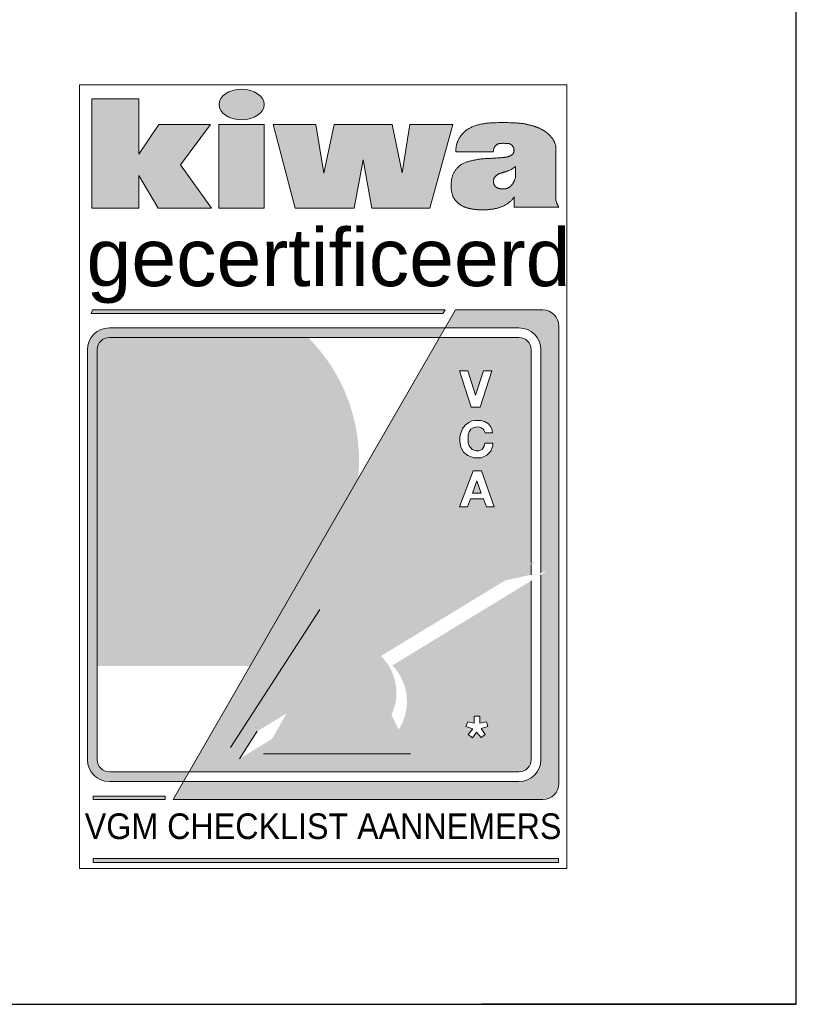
# Model space of a CAD drawing. Header units: millimetres. Extents: x -13501 to 278776, y 0 to 252300.
# Tile 37 of 132: x 130130 to 132600, y 85100 to 88232. Entities that reach past the tile are written whole.
import ezdxf
from ezdxf.enums import TextEntityAlignment as Align

# ---------------------------------------------------------------- set-up
doc = ezdxf.new("R2010")
doc.units = ezdxf.units.MM
doc.header["$LTSCALE"] = 100
doc.layers.get('0').update_dxf_attribs({"linetype": 'CONTINUOUS'})
doc.layers.add('Hulplijnen', color=7, linetype='CONTINUOUS', plot=False)
for name, color, linetype in [('SCHERMER_KADER', 7, 'CONTINUOUS'), ('SCHERMER_ONDERHOEK', 7, 'CONTINUOUS'), ('WT-tekst', 7, 'CONTINUOUS')]:
    doc.layers.add(name, color=color, linetype=linetype)
doc.styles.add('B-01', font='GOTHICI.TTF')
doc.styles.add('cg omega', font='GOTHICI.TTF', dxfattribs={"width": 1.32})
doc.styles.add('CG OMEGA BOLD', font='GOTHICBI.TTF', dxfattribs={"width": 1.32})
doc.styles.add('SANSSERIF', font='sanss___.ttf')

# ---------------------------------------------------------------- blocks, each defined once
blk = doc.blocks.new('vca')
at = {"lineweight": 5}
h = blk.add_hatch(color=256, dxfattribs=at)
h.paths.add_polyline_path([(4.165, 23.666), (2.528, 23.666), (1.889, 22.727), (1.889, 24.481), (0.398, 24.481), (0.398, 21.011), (1.889, 21.011), (1.889, 22.052), (2.498, 21.011), (4.201, 21.011), (3.217, 22.388)])
h.paths.add_polyline_path([(5.873, 23.666), (4.437, 23.666), (4.437, 21.011), (5.873, 21.011)])
edge = h.paths.add_edge_path()
edge.add_ellipse((5.156, 24.305), major_axis=(-0.717, 0), ratio=0.676668, start_angle=0, end_angle=360)
h.paths.add_polyline_path([(7.521, 23.666), (6.157, 23.666), (6.863, 21.011), (8.741, 21.011), (9.019, 22.546), (9.304, 21.011), (11.148, 21.011), (11.88, 23.666), (10.512, 23.666), (10.262, 22.135), (9.944, 23.666), (8.101, 23.666), (7.77, 22.118)])
h.paths.add_polyline_path([(15.147, 22.995), (15.139, 23.023), (15.13, 23.048), (15.122, 23.071), (15.114, 23.091), (15.106, 23.11), (15.098, 23.127), (15.091, 23.143), (15.083, 23.158), (15.075, 23.172), (15.067, 23.185), (15.059, 23.198), (15.051, 23.21), (15.042, 23.222), (15.034, 23.234), (15.025, 23.246), (15.016, 23.257), (15.006, 23.269), (14.996, 23.281), (14.986, 23.293), (14.976, 23.305), (14.965, 23.317), (14.953, 23.329), (14.941, 23.341), (14.929, 23.353), (14.916, 23.365), (14.903, 23.376), (14.89, 23.388), (14.876, 23.399), (14.862, 23.411), (14.847, 23.422), (14.832, 23.433), (14.817, 23.444), (14.801, 23.454), (14.785, 23.465), (14.768, 23.475), (14.752, 23.485), (14.735, 23.495), (14.718, 23.505), (14.7, 23.515), (14.683, 23.524), (14.665, 23.533), (14.647, 23.542), (14.629, 23.551), (14.611, 23.559), (14.593, 23.567), (14.575, 23.575), (14.557, 23.582), (14.54, 23.588), (14.523, 23.594), (14.507, 23.6), (14.49, 23.605), (14.474, 23.61), (14.458, 23.615), (14.442, 23.62), (14.425, 23.624), (14.409, 23.628), (14.392, 23.633), (14.375, 23.637), (14.358, 23.642), (14.34, 23.646), (14.322, 23.651), (14.304, 23.655), (14.286, 23.66), (14.268, 23.664), (14.25, 23.669), (14.232, 23.673), (14.213, 23.677), (14.195, 23.682), (14.176, 23.686), (14.158, 23.689), (14.139, 23.693), (14.12, 23.696), (14.102, 23.698), (14.083, 23.701), (14.064, 23.703), (14.045, 23.705), (14.026, 23.707), (14.007, 23.709), (13.987, 23.711), (13.968, 23.713), (13.948, 23.714), (13.928, 23.716), (13.905, 23.718), (13.88, 23.72), (13.851, 23.722), (13.817, 23.724), (13.779, 23.725), (13.733, 23.727), (13.681, 23.727), (13.624, 23.728), (13.563, 23.729), (13.499, 23.729), (13.435, 23.729), (13.372, 23.728), (13.312, 23.728), (13.256, 23.727), (13.206, 23.726), (13.161, 23.725), (13.121, 23.723), (13.084, 23.721), (13.051, 23.719), (13.021, 23.717), (12.992, 23.714), (12.964, 23.711), (12.937, 23.708), (12.91, 23.704), (12.883, 23.7), (12.856, 23.695), (12.83, 23.691), (12.804, 23.686), (12.778, 23.681), (12.753, 23.676), (12.727, 23.67), (12.702, 23.664), (12.676, 23.658), (12.651, 23.652), (12.626, 23.644), (12.601, 23.637), (12.576, 23.629), (12.551, 23.62), (12.527, 23.611), (12.502, 23.6), (12.478, 23.59), (12.455, 23.579), (12.432, 23.567), (12.41, 23.556), (12.389, 23.544), (12.369, 23.532), (12.35, 23.52), (12.333, 23.509), (12.316, 23.497), (12.301, 23.486), (12.287, 23.474), (12.273, 23.463), (12.26, 23.452), (12.248, 23.441), (12.235, 23.431), (12.224, 23.42), (12.212, 23.409), (12.201, 23.398), (12.19, 23.387), (12.18, 23.375), (12.169, 23.363), (12.158, 23.351), (12.148, 23.338), (12.137, 23.324), (12.127, 23.31), (12.117, 23.295), (12.107, 23.28), (12.097, 23.264), (12.087, 23.247), (12.077, 23.231), (12.068, 23.213), (12.059, 23.196), (12.051, 23.178), (12.043, 23.161), (12.035, 23.144), (12.028, 23.127), (12.021, 23.111), (12.015, 23.096), (12.01, 23.082), (12.005, 23.068), (12.001, 23.055), (11.997, 23.043), (11.994, 23.031), (11.991, 23.019), (11.988, 23.007), (11.985, 22.994), (11.983, 22.981), (11.98, 22.966), (11.978, 22.949), (11.976, 22.929), (11.974, 22.905), (11.973, 22.877), (11.972, 22.843), (11.972, 22.802), (13.16, 22.802), (13.164, 22.832), (13.167, 22.856), (13.173, 22.885), (13.181, 22.912), (13.189, 22.929), (13.2, 22.949), (13.214, 22.97), (13.23, 22.988), (13.246, 23.004), (13.263, 23.018), (13.281, 23.031), (13.3, 23.043), (13.32, 23.054), (13.339, 23.061), (13.358, 23.065), (13.382, 23.068), (13.408, 23.069), (13.428, 23.07), (13.452, 23.07), (13.477, 23.071), (13.503, 23.071), (13.529, 23.07), (13.554, 23.07), (13.579, 23.069), (13.6, 23.068), (13.629, 23.066), (13.656, 23.061), (13.681, 23.055), (13.705, 23.044), (13.726, 23.031), (13.745, 23.017), (13.762, 23.001), (13.776, 22.984), (13.787, 22.966), (13.798, 22.948), (13.807, 22.928), (13.814, 22.909), (13.818, 22.889), (13.82, 22.868), (13.821, 22.847), (13.82, 22.825), (13.816, 22.804), (13.811, 22.783), (13.802, 22.763), (13.792, 22.745), (13.779, 22.728), (13.762, 22.712), (13.74, 22.695), (13.719, 22.681), (13.7, 22.671), (13.682, 22.663), (13.662, 22.655), (13.641, 22.648), (13.618, 22.642), (13.592, 22.635), (13.563, 22.629), (13.532, 22.624), (13.497, 22.619), (13.468, 22.617), (13.448, 22.615), (13.427, 22.614), (13.405, 22.612), (13.383, 22.611), (13.361, 22.61), (13.338, 22.609), (13.316, 22.608), (13.293, 22.606), (13.271, 22.605), (13.248, 22.603), (13.225, 22.602), (13.202, 22.6), (13.178, 22.598), (13.153, 22.597), (13.128, 22.595), (13.101, 22.594), (13.074, 22.592), (13.046, 22.591), (13.018, 22.59), (12.989, 22.588), (12.96, 22.587), (12.932, 22.585), (12.903, 22.583), (12.876, 22.582), (12.848, 22.58), (12.822, 22.577), (12.795, 22.575), (12.769, 22.572), (12.744, 22.569), (12.718, 22.566), (12.693, 22.563), (12.669, 22.559), (12.644, 22.555), (12.619, 22.55), (12.595, 22.545), (12.571, 22.54), (12.546, 22.535), (12.521, 22.53), (12.497, 22.524), (12.472, 22.518), (12.446, 22.512), (12.421, 22.506), (12.396, 22.499), (12.371, 22.492), (12.347, 22.485), (12.322, 22.477), (12.298, 22.469), (12.275, 22.46), (12.252, 22.451), (12.23, 22.441), (12.208, 22.431), (12.187, 22.42), (12.166, 22.408), (12.146, 22.396), (12.127, 22.382), (12.107, 22.368), (12.089, 22.353), (12.071, 22.337), (12.053, 22.321), (12.036, 22.304), (12.02, 22.287), (12.004, 22.27), (11.989, 22.252), (11.974, 22.235), (11.961, 22.218), (11.948, 22.201), (11.935, 22.183), (11.924, 22.165), (11.913, 22.147), (11.902, 22.128), (11.893, 22.109), (11.884, 22.089), (11.876, 22.068), (11.868, 22.047), (11.861, 22.025), (11.855, 22.004), (11.85, 21.981), (11.845, 21.959), (11.84, 21.937), (11.836, 21.914), (11.833, 21.891), (11.83, 21.869), (11.828, 21.845), (11.826, 21.822), (11.824, 21.798), (11.823, 21.773), (11.823, 21.748), (11.823, 21.722), (11.823, 21.695), (11.824, 21.668), (11.825, 21.641), (11.827, 21.614), (11.829, 21.588), (11.832, 21.563), (11.836, 21.539), (11.839, 21.516), (11.844, 21.494), (11.849, 21.473), (11.854, 21.453), (11.861, 21.434), (11.867, 21.415), (11.875, 21.397), (11.882, 21.379), (11.891, 21.361), (11.9, 21.344), (11.909, 21.327), (11.919, 21.311), (11.929, 21.295), (11.939, 21.28), (11.949, 21.265), (11.959, 21.252), (11.969, 21.239), (11.979, 21.228), (11.989, 21.217), (11.999, 21.207), (12.009, 21.197), (12.02, 21.187), (12.031, 21.178), (12.042, 21.169), (12.053, 21.159), (12.065, 21.15), (12.078, 21.141), (12.091, 21.132), (12.104, 21.122), (12.118, 21.113), (12.132, 21.104), (12.147, 21.095), (12.162, 21.087), (12.177, 21.078), (12.193, 21.07), (12.21, 21.062), (12.226, 21.054), (12.243, 21.047), (12.261, 21.039), (12.278, 21.033), (12.296, 21.027), (12.314, 21.021), (12.333, 21.015), (12.351, 21.01), (12.369, 21.006), (12.387, 21.001), (12.405, 20.997), (12.423, 20.993), (12.44, 20.989), (12.457, 20.986), (12.474, 20.983), (12.49, 20.979), (12.507, 20.977), (12.524, 20.974), (12.542, 20.971), (12.56, 20.969), (12.578, 20.967), (12.597, 20.964), (12.617, 20.963), (12.636, 20.961), (12.657, 20.959), (12.677, 20.958), (12.698, 20.957), (12.718, 20.955), (12.739, 20.955), (12.76, 20.954), (12.782, 20.953), (12.803, 20.953), (12.824, 20.953), (12.845, 20.953), (12.867, 20.954), (12.888, 20.954), (12.91, 20.955), (12.932, 20.956), (12.954, 20.958), (12.975, 20.96), (12.997, 20.962), (13.02, 20.964), (13.042, 20.966), (13.064, 20.969), (13.087, 20.972), (13.109, 20.975), (13.132, 20.978), (13.155, 20.981), (13.177, 20.985), (13.2, 20.989), (13.222, 20.993), (13.244, 20.998), (13.265, 21.002), (13.287, 21.008), (13.308, 21.013), (13.329, 21.019), (13.35, 21.025), (13.37, 21.032), (13.391, 21.04), (13.412, 21.048), (13.433, 21.056), (13.453, 21.065), (13.474, 21.074), (13.495, 21.084), (13.515, 21.094), (13.534, 21.104), (13.554, 21.115), (13.572, 21.126), (13.59, 21.137), (13.607, 21.148), (13.624, 21.159), (13.64, 21.171), (13.656, 21.183), (13.671, 21.195), (13.687, 21.208), (13.702, 21.221), (13.717, 21.235), (13.733, 21.25), (13.748, 21.265), (13.764, 21.282), (13.78, 21.301), (13.797, 21.322), (13.814, 21.345), (13.831, 21.371), (13.831, 21.035), (15.251, 21.035), (15.233, 21.063), (15.217, 21.094), (15.201, 21.127), (15.187, 21.161), (15.175, 21.196), (15.164, 21.229), (15.154, 21.26), (15.147, 21.288)])
h.paths.add_polyline_path([(13.445, 22.136), (13.458, 22.139), (13.471, 22.143), (13.485, 22.148), (13.499, 22.152), (13.514, 22.157), (13.529, 22.162), (13.546, 22.167), (13.563, 22.173), (13.581, 22.179), (13.599, 22.185), (13.619, 22.193), (13.639, 22.2), (13.661, 22.209), (13.684, 22.218), (13.708, 22.229), (13.734, 22.243), (13.763, 22.259), (13.794, 22.278), (13.828, 22.301), (13.865, 22.329), (13.865, 21.975), (13.857, 21.953), (13.847, 21.926), (13.836, 21.896), (13.826, 21.873), (13.817, 21.853), (13.806, 21.831), (13.794, 21.808), (13.78, 21.787), (13.765, 21.766), (13.749, 21.746), (13.732, 21.727), (13.715, 21.709), (13.698, 21.692), (13.679, 21.677), (13.658, 21.664), (13.635, 21.651), (13.61, 21.64), (13.584, 21.631), (13.56, 21.627), (13.54, 21.625), (13.519, 21.624), (13.498, 21.623), (13.475, 21.624), (13.454, 21.624), (13.433, 21.625), (13.413, 21.626), (13.392, 21.628), (13.373, 21.63), (13.35, 21.634), (13.322, 21.641), (13.294, 21.653), (13.272, 21.665), (13.255, 21.676), (13.236, 21.692), (13.215, 21.713), (13.201, 21.734), (13.191, 21.753), (13.182, 21.773), (13.176, 21.793), (13.171, 21.815), (13.169, 21.837), (13.169, 21.859), (13.17, 21.88), (13.172, 21.901), (13.175, 21.92), (13.18, 21.942), (13.19, 21.966), (13.202, 21.986), (13.215, 22.001), (13.229, 22.016), (13.245, 22.032), (13.261, 22.048), (13.279, 22.063), (13.297, 22.076), (13.316, 22.088), (13.337, 22.099), (13.358, 22.107), (13.38, 22.115), (13.403, 22.122), (13.425, 22.129)], flags=16)
for color, points in [(256, [(11.627, 17.769), (0.41, 17.769), (0.374, 17.656), (11.559, 17.656)]), (256, [(15.247, 17.259, 0.414214), (14.737, 17.769), (11.964, 17.769), (11.634, 17.197), (13.979, 17.197, -0.414214), (14.673, 16.504), (14.673, 9.411), (14.848, 9.449), (14.673, 9.342), (14.673, 3.462, -0.414214), (13.979, 2.769), (3.314, 2.769), (2.983, 2.194), (14.737, 2.194, 0.414214), (15.247, 2.704)]), (256, [(11.458, 16.891), (11.634, 17.197), (0.95, 17.197, 0.414214), (0.257, 16.504), (0.257, 3.462, 0.414214), (0.95, 2.769), (3.314, 2.769), (3.491, 3.075), (0.95, 3.075, -0.414214), (0.563, 3.462), (0.563, 16.504, -0.414214), (0.95, 16.891)]), (254, [(6.632, 8.522, -0.299115), (0.563, 8.207), (0.563, 8.207, 0.252192), (5.599, 6.732)]), (252, [(0.563, 8.207), (0.563, 6.44), (5.431, 6.44), (5.599, 6.732, -0.252192)]), (254, [(6.123, 4.121), (7.047, 4.685, -0.069242), (6.853, 5.096), (6.586, 4.934)]), (254, [(7.57, 4.179, 0.485247), (10.151, 4.42), (9.922, 4.887, -0.446349)]), (252, [(10.151, 4.42, -0.485247), (7.57, 4.179, -0.111629), (7.047, 4.685), (6.123, 4.121), (5.854, 3.647), (10.53, 3.647)]), (256, [(0.432, 2.194), (2.721, 2.194), (2.721, 2.299), (0.432, 2.299)]), (256, [(15.241, 0.321), (0.439, 0.321), (0.439, 0.19), (15.241, 0.19)])]:
    blk.add_hatch(color=color, dxfattribs=at).paths.add_polyline_path(points)
h = blk.add_hatch(color=251, dxfattribs=at)
h.set_gradient(color1=(94, 94, 94), tint=1, name='SPHERICAL')
h.paths.add_polyline_path([(0.563, 12.881), (0.563, 8.207, 0.299115), (6.632, 8.522), (8.859, 12.384, 0.226963), (7.275, 16.891), (7.14, 16.891)])
h = blk.add_hatch(color=252, dxfattribs=at)
h.set_gradient(color1=(148, 148, 148), color2=(214, 214, 214), tint=1)
h.paths.add_polyline_path([(0.95, 16.891, 0.414214), (0.563, 16.504), (0.563, 12.881), (7.14, 16.891)])
h = blk.add_hatch(color=256, dxfattribs=at)
h.paths.add_polyline_path([(14.367, 9.718), (14.367, 16.504, 0.414214), (13.979, 16.891), (11.458, 16.891), (3.491, 3.075), (13.979, 3.075, 0.414214), (14.367, 3.462), (14.367, 9.155), (9.954, 6.46, -0.348139), (10.151, 4.42), (10.53, 3.647), (5.854, 3.647), (6.123, 4.121), (5.091, 3.49), (5.652, 4.366), (4.802, 3.848), (7.646, 8.241)])
h.paths.add_polyline_path([(12.09, 11.503), (12.522, 12.648), (12.789, 12.648), (13.192, 11.503), (12.942, 11.503), (12.852, 11.763), (12.432, 11.763), (12.34, 11.503)], flags=16)
h.paths.add_polyline_path([(12.496, 11.944), (12.639, 12.335), (12.776, 11.944)], flags=0)
h.paths.add_polyline_path([(12.349, 13.141), (12.218, 13.247), (12.129, 13.401), (12.093, 13.585), (12.102, 13.734), (12.125, 13.85), (12.181, 13.983), (12.268, 14.103), (12.381, 14.192), (12.481, 14.237), (12.601, 14.253), (12.762, 14.253), (12.882, 14.221), (13.007, 14.142), (13.068, 14.06), (13.115, 13.983), (13.141, 13.856), (12.905, 13.856), (12.893, 13.895), (12.852, 13.965), (12.791, 14.015), (12.694, 14.047), (12.608, 14.04), (12.517, 14.024), (12.449, 13.974), (12.395, 13.895), (12.363, 13.795), (12.361, 13.659), (12.363, 13.537), (12.397, 13.442), (12.492, 13.333), (12.614, 13.288), (12.707, 13.288), (12.803, 13.335), (12.875, 13.433), (12.898, 13.528), (13.147, 13.53), (13.145, 13.453), (13.079, 13.281), (12.959, 13.147), (12.773, 13.066), (12.542, 13.068)], flags=16)
h.paths.add_polyline_path([(12.456, 14.68), (12.083, 15.828), (12.355, 15.828), (12.601, 15.06), (12.848, 15.828), (13.117, 15.828), (12.742, 14.68)], flags=16)
h.paths.add_polyline_path([(12.549, 4.849), (12.731, 4.849), (12.731, 4.62), (12.943, 4.664), (12.99, 4.519), (12.773, 4.455), (12.901, 4.259), (12.779, 4.165), (12.63, 4.339), (12.498, 4.162), (12.359, 4.259), (12.51, 4.449), (12.288, 4.522), (12.35, 4.667), (12.549, 4.62)], flags=16)
h.paths.add_polyline_path([(14.367, 9.345), (14.367, 9.667), (13.546, 9.168)], flags=17)
h = blk.add_hatch(color=251, dxfattribs=at)
h.set_gradient(color1=(91, 91, 91), tint=1)
h.paths.add_polyline_path([(14.498, 9.747), (7.646, 8.241), (4.802, 3.848)])
h = blk.add_hatch(color=251, dxfattribs=at)
h.set_gradient(color1=(91, 91, 91), tint=1, name='SPHERICAL')
h.paths.add_polyline_path([(6.853, 5.096, 1.260061), (9.624, 6.725, 0.008307), (9.577, 6.753)])
for p, q in [((15.147, 21.288), (15.147, 22.995)), ((11.972, 22.802), (13.16, 22.802)), ((13.865, 21.975), (13.865, 22.329)), ((13.831, 21.371), (13.831, 21.035)), ((13.831, 21.035), (15.251, 21.035)), ((11.964, 17.769), (2.983, 2.194)), ((14.737, 17.769), (11.964, 17.769)), ((15.247, 2.704), (15.247, 17.259)), ((0.95, 17.197), (13.979, 17.197)), ((0.95, 16.891), (13.979, 16.891)), ((0.257, 3.462), (0.257, 16.504)), ((0.563, 3.462), (0.563, 16.504)), ((14.367, 16.504), (14.367, 9.718)), ((14.673, 16.504), (14.673, 9.411)), ((12.905, 13.856), (13.141, 13.856)), ((14.367, 9.667), (14.367, 9.345)), ((14.367, 9.155), (14.367, 3.462)), ((14.673, 9.342), (14.673, 3.462)), ((7.646, 8.241), (4.802, 3.848)), ((5.091, 3.49), (5.652, 4.366)), ((5.854, 3.647), (10.53, 3.647)), ((13.979, 3.075), (0.95, 3.075)), ((13.979, 2.769), (0.95, 2.769)), ((2.983, 2.194), (14.737, 2.194))]:
    blk.add_line(p, q, dxfattribs=at)
for points in [[(0.398, 24.481), (1.889, 24.481), (1.889, 22.727), (2.528, 23.666), (4.165, 23.666), (3.217, 22.388), (4.201, 21.011), (2.498, 21.011), (1.889, 22.052), (1.889, 21.011), (0.398, 21.011)], [(4.437, 23.666), (5.873, 23.666), (5.873, 21.011), (4.437, 21.011)], [(6.157, 23.666), (7.521, 23.666), (7.77, 22.118), (8.101, 23.666), (9.944, 23.666), (10.262, 22.135), (10.512, 23.666), (11.88, 23.666), (11.148, 21.011), (9.304, 21.011), (9.019, 22.546), (8.741, 21.011), (6.863, 21.011)], [(0.41, 17.769), (11.627, 17.769), (11.559, 17.656), (0.374, 17.656)], [(12.09, 11.503), (12.34, 11.503), (12.432, 11.763), (12.852, 11.763), (12.942, 11.503), (13.192, 11.503), (12.789, 12.648), (12.522, 12.648)], [(12.639, 12.335), (12.496, 11.944), (12.776, 11.944)], [(0.432, 2.194), (2.721, 2.194), (2.721, 2.299), (0.432, 2.299)], [(0.439, 0.19), (15.241, 0.19), (15.241, 0.321), (0.439, 0.321)]]:
    blk.add_lwpolyline(points, close=True, dxfattribs=at)
for points in [[(15.147, 22.995), (15.139, 23.023), (15.13, 23.048), (15.122, 23.071), (15.114, 23.091), (15.106, 23.11), (15.098, 23.127), (15.091, 23.143), (15.083, 23.158), (15.075, 23.172), (15.067, 23.185), (15.059, 23.198), (15.051, 23.21), (15.042, 23.222), (15.034, 23.234), (15.025, 23.246), (15.016, 23.257), (15.006, 23.269), (14.996, 23.281), (14.986, 23.293), (14.976, 23.305), (14.965, 23.317), (14.953, 23.329), (14.941, 23.341), (14.929, 23.353), (14.916, 23.365), (14.903, 23.376), (14.89, 23.388), (14.876, 23.399), (14.862, 23.411), (14.847, 23.422), (14.832, 23.433), (14.817, 23.444), (14.801, 23.454), (14.785, 23.465), (14.768, 23.475), (14.752, 23.485), (14.735, 23.495), (14.718, 23.505), (14.7, 23.515), (14.683, 23.524), (14.665, 23.533), (14.647, 23.542), (14.629, 23.551), (14.611, 23.559), (14.593, 23.567), (14.575, 23.575), (14.557, 23.582), (14.54, 23.588), (14.523, 23.594), (14.507, 23.6), (14.49, 23.605), (14.474, 23.61), (14.458, 23.615), (14.442, 23.62), (14.425, 23.624), (14.409, 23.628), (14.392, 23.633), (14.375, 23.637), (14.358, 23.642), (14.34, 23.646), (14.322, 23.651), (14.304, 23.655), (14.286, 23.66), (14.268, 23.664), (14.25, 23.669), (14.232, 23.673), (14.213, 23.677), (14.195, 23.682), (14.176, 23.686), (14.158, 23.689), (14.139, 23.693), (14.12, 23.696), (14.102, 23.698), (14.083, 23.701), (14.064, 23.703), (14.045, 23.705), (14.026, 23.707), (14.007, 23.709), (13.987, 23.711), (13.968, 23.713), (13.948, 23.714), (13.928, 23.716), (13.905, 23.718), (13.88, 23.72), (13.851, 23.722), (13.817, 23.724), (13.779, 23.725), (13.733, 23.727), (13.681, 23.727), (13.624, 23.728), (13.563, 23.729), (13.499, 23.729), (13.435, 23.729), (13.372, 23.728), (13.312, 23.728), (13.256, 23.727), (13.206, 23.726), (13.161, 23.725), (13.121, 23.723), (13.084, 23.721), (13.051, 23.719), (13.021, 23.717), (12.992, 23.714), (12.964, 23.711), (12.937, 23.708), (12.91, 23.704), (12.883, 23.7), (12.856, 23.695), (12.83, 23.691), (12.804, 23.686), (12.778, 23.681), (12.753, 23.676), (12.727, 23.67), (12.702, 23.664), (12.676, 23.658), (12.651, 23.652), (12.626, 23.644), (12.601, 23.637), (12.576, 23.629), (12.551, 23.62), (12.527, 23.611), (12.502, 23.6), (12.478, 23.59), (12.455, 23.579), (12.432, 23.567), (12.41, 23.556), (12.389, 23.544), (12.369, 23.532), (12.35, 23.52), (12.333, 23.509), (12.316, 23.497), (12.301, 23.486), (12.287, 23.474), (12.273, 23.463), (12.26, 23.452), (12.248, 23.441), (12.235, 23.431), (12.224, 23.42), (12.212, 23.409), (12.201, 23.398), (12.19, 23.387), (12.18, 23.375), (12.169, 23.363), (12.158, 23.351), (12.148, 23.338), (12.137, 23.324), (12.127, 23.31), (12.117, 23.295), (12.107, 23.28), (12.097, 23.264), (12.087, 23.247), (12.077, 23.231), (12.068, 23.213), (12.059, 23.196), (12.051, 23.178), (12.043, 23.161), (12.035, 23.144), (12.028, 23.127), (12.021, 23.111), (12.015, 23.096), (12.01, 23.082), (12.005, 23.068), (12.001, 23.055), (11.997, 23.043), (11.994, 23.031), (11.991, 23.019), (11.988, 23.007), (11.985, 22.994), (11.983, 22.981), (11.98, 22.966), (11.978, 22.949), (11.976, 22.929), (11.974, 22.905), (11.973, 22.877), (11.972, 22.843), (11.972, 22.802)], [(13.16, 22.802), (13.164, 22.832), (13.167, 22.856), (13.171, 22.876), (13.175, 22.893), (13.179, 22.906), (13.183, 22.917), (13.187, 22.926), (13.191, 22.934), (13.196, 22.942), (13.2, 22.949), (13.205, 22.956), (13.21, 22.963), (13.214, 22.97), (13.219, 22.976), (13.225, 22.982), (13.23, 22.988), (13.235, 22.993), (13.24, 22.999), (13.246, 23.004), (13.251, 23.009), (13.257, 23.014), (13.263, 23.018), (13.269, 23.023), (13.275, 23.027), (13.281, 23.031), (13.287, 23.035), (13.294, 23.039), (13.3, 23.043), (13.307, 23.047), (13.313, 23.05), (13.319, 23.053), (13.326, 23.056), (13.332, 23.058), (13.338, 23.061), (13.345, 23.063), (13.354, 23.064), (13.364, 23.066), (13.376, 23.067), (13.39, 23.068), (13.408, 23.069), (13.428, 23.07), (13.452, 23.07), (13.477, 23.071), (13.503, 23.071), (13.529, 23.07), (13.554, 23.07), (13.579, 23.069), (13.6, 23.068), (13.62, 23.066), (13.636, 23.064), (13.65, 23.062), (13.662, 23.06), (13.672, 23.057), (13.682, 23.054), (13.69, 23.051), (13.698, 23.047), (13.705, 23.044), (13.712, 23.04), (13.719, 23.035), (13.726, 23.031), (13.732, 23.027), (13.739, 23.022), (13.744, 23.017), (13.75, 23.013), (13.755, 23.008), (13.759, 23.003), (13.764, 22.998), (13.768, 22.993), (13.772, 22.988), (13.776, 22.983), (13.78, 22.978), (13.783, 22.972), (13.787, 22.966), (13.791, 22.96), (13.794, 22.954), (13.798, 22.948), (13.801, 22.942), (13.804, 22.935), (13.807, 22.929), (13.809, 22.922), (13.812, 22.916), (13.813, 22.909), (13.815, 22.902), (13.817, 22.896), (13.818, 22.889), (13.819, 22.882), (13.819, 22.875), (13.82, 22.868), (13.82, 22.861), (13.821, 22.854), (13.821, 22.847), (13.821, 22.84), (13.82, 22.833), (13.82, 22.825), (13.819, 22.818), (13.818, 22.811), (13.816, 22.804), (13.814, 22.797), (13.813, 22.79), (13.81, 22.783), (13.808, 22.776), (13.805, 22.77), (13.802, 22.763), (13.799, 22.757), (13.795, 22.751), (13.792, 22.745), (13.788, 22.74), (13.783, 22.734), (13.779, 22.728), (13.773, 22.723), (13.768, 22.717), (13.761, 22.712), (13.755, 22.706), (13.747, 22.7), (13.74, 22.695), (13.731, 22.689), (13.723, 22.684), (13.714, 22.679), (13.705, 22.674), (13.696, 22.669), (13.686, 22.665), (13.677, 22.661), (13.667, 22.657), (13.657, 22.653), (13.646, 22.65), (13.635, 22.647), (13.624, 22.643), (13.611, 22.64), (13.599, 22.637), (13.585, 22.634), (13.571, 22.631), (13.556, 22.628), (13.54, 22.625), (13.524, 22.623), (13.506, 22.62), (13.488, 22.618), (13.468, 22.617), (13.448, 22.615), (13.427, 22.614), (13.405, 22.612), (13.383, 22.611), (13.361, 22.61), (13.338, 22.609), (13.316, 22.608), (13.293, 22.606), (13.271, 22.605), (13.248, 22.603), (13.225, 22.602), (13.202, 22.6), (13.178, 22.598), (13.153, 22.597), (13.128, 22.595), (13.101, 22.594), (13.074, 22.592), (13.046, 22.591), (13.018, 22.59), (12.989, 22.588), (12.96, 22.587), (12.932, 22.585), (12.903, 22.583), (12.876, 22.582), (12.848, 22.58), (12.822, 22.577), (12.795, 22.575), (12.769, 22.572), (12.744, 22.569), (12.718, 22.566), (12.693, 22.563), (12.669, 22.559), (12.644, 22.555), (12.619, 22.55), (12.595, 22.545), (12.571, 22.54), (12.546, 22.535), (12.521, 22.53), (12.497, 22.524), (12.472, 22.518), (12.446, 22.512), (12.421, 22.506), (12.396, 22.499), (12.371, 22.492), (12.347, 22.485), (12.322, 22.477), (12.298, 22.469), (12.275, 22.46), (12.252, 22.451), (12.23, 22.441), (12.208, 22.431), (12.187, 22.42), (12.166, 22.408), (12.146, 22.396), (12.127, 22.382), (12.107, 22.368), (12.089, 22.353), (12.071, 22.337), (12.053, 22.321), (12.036, 22.304), (12.02, 22.287), (12.004, 22.27), (11.989, 22.252), (11.974, 22.235), (11.961, 22.218), (11.948, 22.201), (11.935, 22.183), (11.924, 22.165), (11.913, 22.147), (11.902, 22.128), (11.893, 22.109), (11.884, 22.089), (11.876, 22.068), (11.868, 22.047), (11.861, 22.025), (11.855, 22.004), (11.85, 21.981), (11.845, 21.959), (11.84, 21.937), (11.836, 21.914), (11.833, 21.891), (11.83, 21.869), (11.828, 21.845), (11.826, 21.822), (11.824, 21.798), (11.823, 21.773), (11.823, 21.748), (11.823, 21.722), (11.823, 21.695), (11.824, 21.668), (11.825, 21.641), (11.827, 21.614), (11.829, 21.588), (11.832, 21.563), (11.836, 21.539), (11.839, 21.516), (11.844, 21.494), (11.849, 21.473), (11.854, 21.453), (11.861, 21.434), (11.867, 21.415), (11.875, 21.397), (11.882, 21.379), (11.891, 21.361), (11.9, 21.344), (11.909, 21.327), (11.919, 21.311), (11.929, 21.295), (11.939, 21.28), (11.949, 21.265), (11.959, 21.252), (11.969, 21.239), (11.979, 21.228), (11.989, 21.217), (11.999, 21.207), (12.009, 21.197), (12.02, 21.187), (12.031, 21.178), (12.042, 21.169), (12.053, 21.159), (12.065, 21.15), (12.078, 21.141), (12.091, 21.132), (12.104, 21.122), (12.118, 21.113), (12.132, 21.104), (12.147, 21.095), (12.162, 21.087), (12.177, 21.078), (12.193, 21.07), (12.21, 21.062), (12.226, 21.054), (12.243, 21.047), (12.261, 21.039), (12.278, 21.033), (12.296, 21.027), (12.314, 21.021), (12.333, 21.015), (12.351, 21.01), (12.369, 21.006), (12.387, 21.001), (12.405, 20.997), (12.423, 20.993), (12.44, 20.989), (12.457, 20.986), (12.474, 20.983), (12.49, 20.979), (12.507, 20.977), (12.524, 20.974), (12.542, 20.971), (12.56, 20.969), (12.578, 20.967), (12.597, 20.964), (12.617, 20.963), (12.636, 20.961), (12.657, 20.959), (12.677, 20.958), (12.698, 20.957), (12.718, 20.955), (12.739, 20.955), (12.76, 20.954), (12.782, 20.953), (12.803, 20.953), (12.824, 20.953), (12.845, 20.953), (12.867, 20.954), (12.888, 20.954), (12.91, 20.955), (12.932, 20.956), (12.954, 20.958), (12.975, 20.96), (12.997, 20.962), (13.02, 20.964), (13.042, 20.966), (13.064, 20.969), (13.087, 20.972), (13.109, 20.975), (13.132, 20.978), (13.155, 20.981), (13.177, 20.985), (13.2, 20.989), (13.222, 20.993), (13.244, 20.998), (13.265, 21.002), (13.287, 21.008), (13.308, 21.013), (13.329, 21.019), (13.35, 21.025), (13.37, 21.032), (13.391, 21.04), (13.412, 21.048), (13.433, 21.056), (13.453, 21.065), (13.474, 21.074), (13.495, 21.084), (13.515, 21.094), (13.534, 21.104), (13.554, 21.115), (13.572, 21.126), (13.59, 21.137), (13.607, 21.148), (13.624, 21.159), (13.64, 21.171), (13.656, 21.183), (13.671, 21.195), (13.687, 21.208), (13.702, 21.221), (13.717, 21.235), (13.733, 21.25), (13.748, 21.265), (13.764, 21.282), (13.78, 21.301), (13.797, 21.322), (13.814, 21.345), (13.831, 21.371)], [(13.865, 22.329), (13.828, 22.301), (13.794, 22.278), (13.763, 22.259), (13.734, 22.243), (13.708, 22.229), (13.684, 22.218), (13.661, 22.209), (13.639, 22.2), (13.619, 22.193), (13.599, 22.185), (13.581, 22.179), (13.563, 22.173), (13.546, 22.167), (13.529, 22.162), (13.514, 22.157), (13.499, 22.152), (13.485, 22.148), (13.471, 22.143), (13.458, 22.139), (13.445, 22.136), (13.433, 22.132), (13.421, 22.128), (13.41, 22.125), (13.398, 22.121), (13.387, 22.117), (13.375, 22.114), (13.364, 22.11), (13.353, 22.105), (13.343, 22.101), (13.332, 22.096), (13.322, 22.091), (13.312, 22.085), (13.302, 22.079), (13.292, 22.073), (13.283, 22.066), (13.274, 22.058), (13.265, 22.051), (13.257, 22.043), (13.248, 22.036), (13.24, 22.028), (13.233, 22.02), (13.225, 22.013), (13.218, 22.005), (13.212, 21.997), (13.206, 21.99), (13.2, 21.982), (13.195, 21.974), (13.19, 21.966), (13.186, 21.958), (13.183, 21.95), (13.18, 21.942), (13.178, 21.933), (13.176, 21.924), (13.174, 21.915), (13.172, 21.905), (13.171, 21.896), (13.17, 21.886), (13.169, 21.875), (13.169, 21.864), (13.169, 21.854), (13.169, 21.843), (13.17, 21.832), (13.171, 21.821), (13.172, 21.81), (13.175, 21.799), (13.177, 21.788), (13.181, 21.778), (13.184, 21.768), (13.189, 21.758), (13.193, 21.748), (13.198, 21.739), (13.204, 21.73), (13.209, 21.722), (13.216, 21.714), (13.222, 21.706), (13.229, 21.699), (13.236, 21.692), (13.244, 21.686), (13.251, 21.679), (13.26, 21.674), (13.268, 21.668), (13.277, 21.663), (13.285, 21.658), (13.294, 21.653), (13.304, 21.649), (13.313, 21.645), (13.322, 21.642), (13.332, 21.639), (13.341, 21.636), (13.35, 21.634), (13.36, 21.632), (13.369, 21.63), (13.379, 21.629), (13.388, 21.628), (13.398, 21.627), (13.408, 21.626), (13.418, 21.626), (13.428, 21.625), (13.438, 21.625), (13.449, 21.624), (13.46, 21.624), (13.47, 21.624), (13.481, 21.624), (13.492, 21.623), (13.502, 21.624), (13.513, 21.624), (13.523, 21.624), (13.534, 21.625), (13.544, 21.625), (13.555, 21.627), (13.564, 21.628), (13.574, 21.63), (13.584, 21.632), (13.593, 21.635), (13.602, 21.637), (13.611, 21.641), (13.619, 21.644), (13.627, 21.648), (13.635, 21.652), (13.643, 21.656), (13.65, 21.66), (13.658, 21.664), (13.665, 21.668), (13.672, 21.673), (13.678, 21.678), (13.685, 21.682), (13.691, 21.687), (13.698, 21.693), (13.704, 21.698), (13.71, 21.703), (13.716, 21.709), (13.721, 21.715), (13.727, 21.721), (13.733, 21.727), (13.738, 21.733), (13.744, 21.74), (13.749, 21.746), (13.754, 21.753), (13.76, 21.76), (13.765, 21.766), (13.77, 21.773), (13.775, 21.78), (13.78, 21.787), (13.784, 21.794), (13.789, 21.801), (13.793, 21.808), (13.798, 21.816), (13.802, 21.823), (13.806, 21.831), (13.811, 21.84), (13.815, 21.848), (13.819, 21.858), (13.824, 21.867), (13.828, 21.878), (13.833, 21.89), (13.839, 21.903), (13.844, 21.918), (13.851, 21.934), (13.857, 21.953), (13.865, 21.975)], [(15.251, 21.035), (15.233, 21.063), (15.217, 21.094), (15.201, 21.127), (15.187, 21.161), (15.175, 21.196), (15.164, 21.229), (15.154, 21.26), (15.147, 21.288)], [(12.083, 15.828), (12.355, 15.828), (12.601, 15.06), (12.848, 15.828), (13.117, 15.828), (12.742, 14.68), (12.456, 14.68), (12.083, 15.828)], [(13.141, 13.856), (13.141, 13.856), (13.115, 13.983), (13.068, 14.06), (13.007, 14.142), (12.882, 14.221), (12.762, 14.253), (12.601, 14.253), (12.481, 14.237), (12.381, 14.192), (12.268, 14.103), (12.181, 13.983), (12.125, 13.85), (12.102, 13.734), (12.093, 13.585), (12.129, 13.401), (12.218, 13.247), (12.349, 13.141), (12.542, 13.068), (12.773, 13.066), (12.959, 13.147), (13.079, 13.281), (13.145, 13.453), (13.147, 13.53)], [(12.898, 13.528), (12.875, 13.433), (12.803, 13.335), (12.707, 13.288), (12.614, 13.288), (12.492, 13.333), (12.397, 13.442), (12.363, 13.537), (12.361, 13.659), (12.363, 13.795), (12.395, 13.895), (12.449, 13.974), (12.517, 14.024), (12.608, 14.04), (12.694, 14.047), (12.791, 14.015), (12.852, 13.965), (12.893, 13.895), (12.905, 13.856)], [(13.147, 13.53), (12.9, 13.528)], [(12.549, 4.849), (12.731, 4.849), (12.731, 4.62), (12.943, 4.664), (12.99, 4.519), (12.773, 4.455), (12.901, 4.259), (12.779, 4.165), (12.63, 4.339), (12.498, 4.162), (12.359, 4.259), (12.51, 4.449), (12.288, 4.522), (12.35, 4.667), (12.549, 4.62), (12.549, 4.849)]]:
    blk.add_lwpolyline(points, dxfattribs=at)
for centre, radius, start, end in [((14.737, 17.259), 0.51, 0, 90), ((0.95, 16.504), 0.694, 90, 180), ((13.979, 16.504), 0.694, 0, 90), ((0.95, 16.504), 0.388, 90, 180), ((13.979, 16.504), 0.388, 0, 90), ((0.95, 3.462), 0.694, 180, 270), ((0.95, 3.462), 0.388, 180, 270), ((13.979, 3.462), 0.388, 270, 0), ((13.979, 3.462), 0.694, 270, 0), ((14.737, 2.704), 0.51, 270, 0)]:
    blk.add_arc(centre, radius, start, end, dxfattribs=at)
blk.add_ellipse((5.156, 24.305), major_axis=(-0.717, 0), ratio=0.676668, dxfattribs=at)
at = {"layer": 'Hulplijnen', "lineweight": 5}
blk.add_lwpolyline([(0, 24.928), (15.497, 24.928), (15.497, 0), (0, 0)], close=True, dxfattribs=at)
at = {"lineweight": 5}
for s, insert, char_height, width, attachment_point, style in [('gecertificeerd', (0.223, 20.363), 1.836, 15.02413, 1, 'SANSSERIF'), ('{\\fSansSerif|b0|i0|c2|p2;\\W0.9;VGM CHECKLIST AANNEMERS }', (7.748, 1.754), 0.816, 18.11766, 2, 'B-01')]:
    blk.add_mtext(s, dxfattribs=dict(at, insert=insert, char_height=char_height, width=width, attachment_point=attachment_point, style=style))
blk = doc.blocks.new('1350x840')
at = {"layer": 'SCHERMER_KADER', "color": 8, "linetype": 'Continuous'}
for p, q in [((0, 0), (0, 821)), ((-1316, 0), (0, 0))]:
    blk.add_line(p, q, dxfattribs=at)
at = {"layer": 'SCHERMER_ONDERHOEK', "color": 8}
for q in [(0, 10), (-10, 0)]:
    blk.add_line((0, 0), q, dxfattribs=at)
at = {"layer": 'WT-tekst'}
blk.add_blockref('vca', (-22.8, 4.32), dxfattribs=at)
at = {"layer": 'SCHERMER_ONDERHOEK', "style": 'B-01'}
for tag, p in [('WIJZA', (-161.007, 168.4)), ('WIJZG', (-75.507, 168.4)), ('OMSCHRIJVINGA', (-161.007, 162)), ('OMSCHRIJVINGG', (-75.507, 162)), ('WIJZB', (-161.007, 155.6)), ('WIJZH', (-75.507, 155.6)), ('OMSCHRIJVINGB', (-161.007, 149.2)), ('OMSCHRIJVINGH', (-75.507, 149.2)), ('WIJZC', (-161.007, 142.8)), ('WIJZI', (-75.507, 142.8)), ('OMSCHRIJVINGC', (-161.007, 136.4)), ('OMSCHRIJVINGI', (-75.507, 136.4)), ('WIJZD', (-161.007, 130)), ('WIJZJ', (-75.507, 130)), ('OMSCHRIJVINGD', (-161.007, 123.6)), ('OMSCHRIJVINGJ', (-75.507, 123.6)), ('WIJZE', (-161.007, 117.2)), ('WIJZK', (-75.507, 117.2)), ('OMSCHRIJVINGE', (-161.007, 110.8)), ('OMSCHRIJVINGK', (-75.507, 110.8)), ('WIJZF', (-161.007, 104.4)), ('WIJZL', (-75.507, 104.4)), ('OMSCHRIJVINGF', (-161.007, 98)), ('OMSCHRIJVINGL', (-75.507, 98))]:
    blk.add_attdef(tag, text='', height=1.8, dxfattribs=at).set_placement(p, align=Align.MIDDLE_LEFT)
at = {"layer": 'SCHERMER_ONDERHOEK', "style": 'cg omega', "oblique": 15, "width": 1.32}
blk.add_attdef('STATUS', (-179.5, 76.8), '', height=3.5, dxfattribs=at)
at = {"layer": 'SCHERMER_ONDERHOEK', "width": 1.32}
for tag, height, style, p in [('BENAMING', 2.34, 'CG OMEGA BOLD', (-161.258, 58)), ('BENAMING2', 2.34, 'CG OMEGA BOLD', (-161.258, 51.6)), ('BETREFT', 2.34, 'CG OMEGA BOLD', (-161.258, 45.2)), ('SCHAAL', 1.8, 'cg omega', (-161.258, 38.8)), ('DATUM', 1.8, 'cg omega', (-161.258, 26)), ('NR', 1.8, 'cg omega', (-125.231, 19.6)), ('A?', 1.8, 'cg omega', (-72.693, 19.6)), ('DD', 1.8, 'cg omega', (-125.231, 13.2)), ('TEKNR.', 2.34, 'CG OMEGA BOLD', (-72.693, 13.2))]:
    blk.add_attdef(tag, text='', height=height, dxfattribs=dict(at, style=style)).set_placement(p, align=Align.MIDDLE_LEFT)

msp = doc.modelspace()

# ---------------------------------------------------------------- block references
at = {"xscale": 100, "yscale": 100, "zscale": 100}
msp.add_blockref('1350x840', (132600, 85100), dxfattribs=at)

doc.saveas('drawing.dxf')
